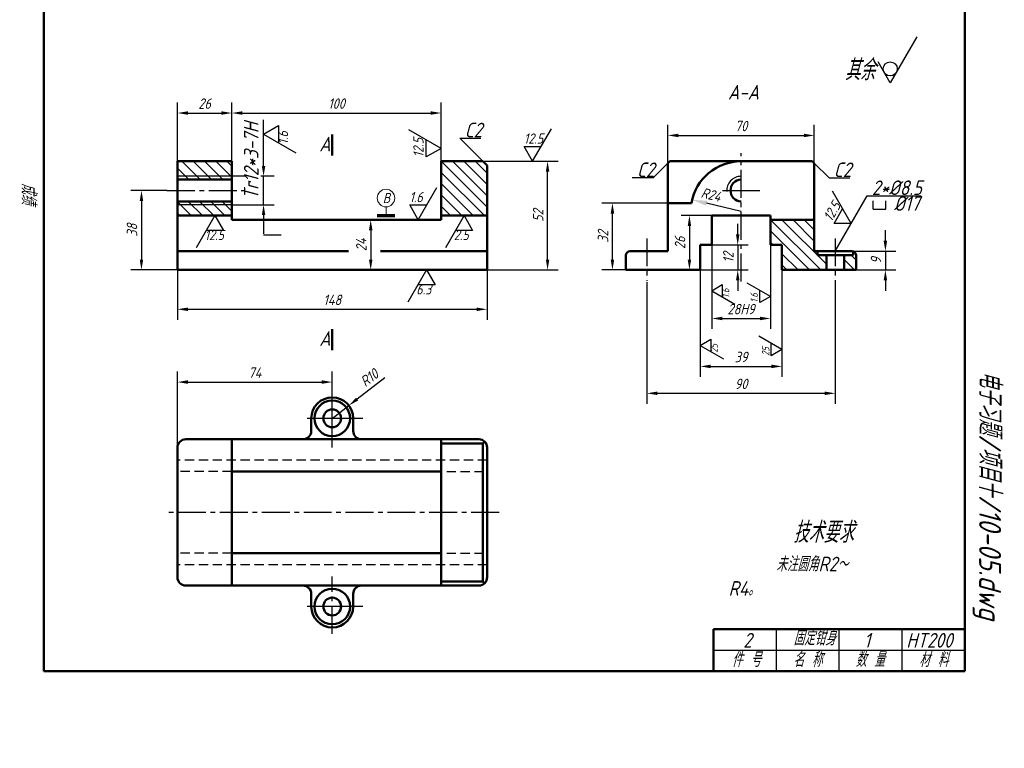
# Model space of a CAD drawing. Header units: millimetres. Extents: x 403 to 639, y 54 to 402.
# Tile 1 of 2: x 403 to 638, y 54 to 228. Entities that reach past the tile are written whole.
import ezdxf

# ---------------------------------------------------------------- set-up
doc = ezdxf.new("R2010")
doc.units = ezdxf.units.MM
doc.header["$LTSCALE"] = 0.7
doc.linetypes.add('CENTER2', pattern=[28.575, 19.05, -3.175, 3.175, -3.175])
doc.linetypes.add('DASHED2', pattern=[9.525, 6.35, -3.175])
for name, color, linetype in [('剖面线层', 7, 'Continuous'), ('尺寸层', 221, 'Continuous'), ('符号层', 7, 'Continuous'), ('细实线层', 7, 'Continuous')]:
    doc.layers.add(name, color=color, linetype=linetype)
for name, color, linetype, lineweight in [('文字层', 227, 'Continuous', 20), ('点画线层', 3, 'CENTER2', 25), ('粗实线层', 7, 'Continuous', 50), ('虚线层', 2, 'DASHED2', 25)]:
    doc.layers.add(name, color=color, linetype=linetype, lineweight=lineweight)
doc.styles.add('工程字体（斜）', font='gbeitc.shx', dxfattribs={"bigfont": 'gbcbig.shx'})
doc.styles.add('工程斜体', font='gbeitc.shx', dxfattribs={"bigfont": 'gbcbig.shx'})
doc.dimstyles.new('gb35', dxfattribs={"dimtxt": 2.5, "dimasz": 2.5, "dimexe": 2, "dimexo": 0, "dimgap": 1, "dimtad": 1, "dimdsep": 46, "dimtxsty": '工程字体（斜）', "dimcen": 0, "dimadec": 0, "dimazin": 0, "dimtfac": 1, "dimtmove": 0, "dimatfit": 3, "dimfxl": 0, "dimarcsym": 0})
doc.dimstyles.new('gb35-2', dxfattribs={"dimtxt": 2.5, "dimasz": 2.5, "dimexe": 2.5, "dimexo": 0, "dimgap": 1, "dimtad": 1, "dimlfac": 2, "dimdsep": 46, "dimtxsty": '工程字体（斜）', "dimcen": 0, "dimadec": 0, "dimazin": 0, "dimtfac": 1, "dimtmove": 0, "dimatfit": 3, "dimfxl": 0, "dimarcsym": 0})

# ---------------------------------------------------------------- blocks, each defined once
blk = doc.blocks.new('粗糙度符号1')
at = {"layer": '细实线层', "ltscale": 0.5}
for p, q in [((0, 0), (6.38, 11.05)), ((0, 0), (-2.92, 5.05)), ((-2.92, 5.05), (2.92, 5.05))]:
    blk.add_line(p, q, dxfattribs=at)
at = {"layer": '细实线层', "ltscale": 0.5, "style": '工程字体（斜）'}
blk.add_attdef('CCD', (-3, 6), '', height=3.5, dxfattribs=at)
blk = doc.blocks.new('*D91')
at = {"layer": 'Defpoints', "color": 0, "ltscale": 0.5}
for p in [(453.8, 205.47), (440.8, 193.94), (453.8, 193.94)]:
    blk.add_point(p, dxfattribs=at)
at = {"layer": '尺寸层', "color": 0, "lineweight": -2, "ltscale": 0.5}
for p, q in [((440.8, 193.94), (440.8, 207.97)), ((453.8, 193.94), (453.8, 207.97)), ((443.3, 205.47), (451.3, 205.47))]:
    blk.add_line(p, q, dxfattribs=at)
at = {"layer": '尺寸层', "color": 0, "ltscale": 0.5}
for points in [[(443.3, 205.88), (443.3, 205.05), (440.8, 205.47)], [(451.3, 205.88), (451.3, 205.05), (453.8, 205.47)]]:
    blk.add_solid(points, dxfattribs=at)
at = {"layer": '尺寸层', "color": 0, "ltscale": 0.5, "insert": (447.3, 207.72), "char_height": 2.5, "attachment_point": 5, "style": '工程字体（斜）'}
blk.add_mtext('26', dxfattribs=at)
blk = doc.blocks.new('*D92')
at = {"layer": 'Defpoints', "color": 0, "ltscale": 0.5}
for p in [(503.8, 205.47), (453.8, 193.94), (503.8, 193.94)]:
    blk.add_point(p, dxfattribs=at)
at = {"layer": '尺寸层', "color": 0, "lineweight": -2, "ltscale": 0.5}
for p, q in [((453.8, 193.94), (453.8, 207.97)), ((503.8, 193.94), (503.8, 207.97)), ((456.3, 205.47), (501.3, 205.47))]:
    blk.add_line(p, q, dxfattribs=at)
at = {"layer": '尺寸层', "color": 0, "ltscale": 0.5}
for points in [[(456.3, 205.88), (456.3, 205.05), (453.8, 205.47)], [(501.3, 205.88), (501.3, 205.05), (503.8, 205.47)]]:
    blk.add_solid(points, dxfattribs=at)
at = {"layer": '尺寸层', "color": 0, "ltscale": 0.5, "insert": (478.8, 207.72), "char_height": 2.5, "attachment_point": 5, "style": '工程字体（斜）'}
blk.add_mtext('100', dxfattribs=at)
blk = doc.blocks.new('*D93')
at = {"layer": 'Defpoints', "color": 0, "ltscale": 0.5}
for p in [(478.8, 179.94), (486.98, 167.94), (486.98, 167.94)]:
    blk.add_point(p, dxfattribs=at)
at = {"layer": '尺寸层', "color": 0, "lineweight": -2, "ltscale": 0.5}
for p, q in [((478.8, 179.94), (489.48, 179.94)), ((486.98, 177.44), (486.98, 170.44)), ((486.98, 167.94), (484.48, 167.94))]:
    blk.add_line(p, q, dxfattribs=at)
at = {"layer": '尺寸层', "color": 0, "ltscale": 0.5}
for points in [[(486.57, 177.44), (487.4, 177.44), (486.98, 179.94)], [(486.57, 170.44), (487.4, 170.44), (486.98, 167.94)]]:
    blk.add_solid(points, dxfattribs=at)
at = {"layer": '尺寸层', "color": 0, "ltscale": 0.5, "insert": (484.73, 173.94), "char_height": 2.5, "attachment_point": 5, "rotation": 90, "style": '工程字体（斜）'}
blk.add_mtext('24', dxfattribs=at)
blk = doc.blocks.new('*D94')
at = {"layer": 'Defpoints', "color": 0, "ltscale": 0.5}
for p in [(440.8, 167.94), (514.8, 167.94), (514.8, 158.54)]:
    blk.add_point(p, dxfattribs=at)
at = {"layer": '尺寸层', "color": 0, "lineweight": -2, "ltscale": 0.5}
for p, q in [((440.8, 167.94), (440.8, 156.04)), ((514.8, 167.94), (514.8, 156.04)), ((443.3, 158.54), (512.3, 158.54))]:
    blk.add_line(p, q, dxfattribs=at)
at = {"layer": '尺寸层', "color": 0, "ltscale": 0.5}
for points in [[(443.3, 158.95), (443.3, 158.12), (440.8, 158.54)], [(512.3, 158.95), (512.3, 158.12), (514.8, 158.54)]]:
    blk.add_solid(points, dxfattribs=at)
at = {"layer": '尺寸层', "color": 0, "ltscale": 0.5, "insert": (477.8, 160.79), "char_height": 2.5, "attachment_point": 5, "style": '工程字体（斜）'}
blk.add_mtext('148', dxfattribs=at)
blk = doc.blocks.new('粗糙度符号2')
at = {"layer": '细实线层', "ltscale": 0.5}
for p, q in [((0, 0), (-6.38, -11.05)), ((0, 0), (2.92, -5.05)), ((2.92, -5.05), (-2.92, -5.05))]:
    blk.add_line(p, q, dxfattribs=at)
at = {"layer": '细实线层', "ltscale": 0.5, "style": '工程字体（斜）'}
blk.add_attdef('CCD', (-3.52, -8.38), '', height=3.5, dxfattribs=at)
blk = doc.blocks.new('*D95')
at = {"layer": 'Defpoints', "color": 0, "ltscale": 0.5}
for p in [(438.29, 186.94), (432.21, 167.94), (440.8, 167.94)]:
    blk.add_point(p, dxfattribs=at)
at = {"layer": '尺寸层', "color": 0, "lineweight": -2, "ltscale": 0.5}
for p, q in [((438.29, 186.94), (429.71, 186.94)), ((432.21, 184.44), (432.21, 170.44)), ((440.8, 167.94), (429.71, 167.94))]:
    blk.add_line(p, q, dxfattribs=at)
at = {"layer": '尺寸层', "color": 0, "ltscale": 0.5}
for points in [[(431.8, 184.44), (432.63, 184.44), (432.21, 186.94)], [(431.8, 170.44), (432.63, 170.44), (432.21, 167.94)]]:
    blk.add_solid(points, dxfattribs=at)
at = {"layer": '尺寸层', "color": 0, "ltscale": 0.5, "insert": (429.96, 177.44), "char_height": 2.5, "attachment_point": 5, "rotation": 90, "style": '工程字体（斜）'}
blk.add_mtext('38', dxfattribs=at)
blk = doc.blocks.new('*D96')
at = {"layer": 'Defpoints', "color": 0, "ltscale": 0.5}
for p in [(513.8, 193.94), (529.24, 193.94), (514.8, 167.94)]:
    blk.add_point(p, dxfattribs=at)
at = {"layer": '尺寸层', "color": 0, "lineweight": -2, "ltscale": 0.5}
for p, q in [((513.8, 193.94), (531.74, 193.94)), ((529.24, 170.44), (529.24, 191.44)), ((514.8, 167.94), (531.74, 167.94))]:
    blk.add_line(p, q, dxfattribs=at)
at = {"layer": '尺寸层', "color": 0, "ltscale": 0.5}
for points in [[(528.82, 191.44), (529.65, 191.44), (529.24, 193.94)], [(528.82, 170.44), (529.65, 170.44), (529.24, 167.94)]]:
    blk.add_solid(points, dxfattribs=at)
at = {"layer": '尺寸层', "color": 0, "ltscale": 0.5, "insert": (526.99, 180.94), "char_height": 2.5, "attachment_point": 5, "rotation": 90, "style": '工程字体（斜）'}
blk.add_mtext('52', dxfattribs=at)
blk = doc.blocks.new('*D97')
at = {"layer": 'Defpoints', "color": 0, "ltscale": 0.5}
for p in [(544.73, 183.94), (557.96, 183.94), (547.96, 167.94)]:
    blk.add_point(p, dxfattribs=at)
at = {"layer": '尺寸层', "color": 0, "lineweight": -2, "ltscale": 0.5}
for p, q in [((557.96, 183.94), (542.23, 183.94)), ((544.73, 170.44), (544.73, 181.44)), ((547.96, 167.94), (542.23, 167.94))]:
    blk.add_line(p, q, dxfattribs=at)
at = {"layer": '尺寸层', "color": 0, "ltscale": 0.5}
for points in [[(544.31, 181.44), (545.15, 181.44), (544.73, 183.94)], [(544.31, 170.44), (545.15, 170.44), (544.73, 167.94)]]:
    blk.add_solid(points, dxfattribs=at)
at = {"layer": '尺寸层', "color": 0, "ltscale": 0.5, "insert": (542.48, 175.94), "char_height": 2.5, "attachment_point": 5, "rotation": 90, "style": '工程字体（斜）'}
blk.add_mtext('32', dxfattribs=at)
blk = doc.blocks.new('*D98')
at = {"layer": 'Defpoints', "color": 0, "ltscale": 0.5}
for p in [(601.96, 172.44), (601.96, 167.94), (609.94, 167.94)]:
    blk.add_point(p, dxfattribs=at)
at = {"layer": '尺寸层', "color": 0, "lineweight": -2, "ltscale": 0.5}
for p, q in [((609.94, 174.94), (609.94, 177.44)), ((601.96, 172.44), (612.44, 172.44)), ((609.94, 172.44), (609.94, 167.94)), ((601.96, 167.94), (612.44, 167.94)), ((609.94, 165.44), (609.94, 162.94))]:
    blk.add_line(p, q, dxfattribs=at)
at = {"layer": '尺寸层', "color": 0, "ltscale": 0.5}
for points in [[(609.52, 174.94), (610.36, 174.94), (609.94, 172.44)], [(609.52, 165.44), (610.36, 165.44), (609.94, 167.94)]]:
    blk.add_solid(points, dxfattribs=at)
at = {"layer": '尺寸层', "color": 0, "ltscale": 0.5, "insert": (607.69, 170.19), "char_height": 2.5, "attachment_point": 5, "rotation": 90, "style": '工程字体（斜）'}
blk.add_mtext('9', dxfattribs=at)
blk = doc.blocks.new('*D99')
at = {"layer": 'Defpoints', "color": 0, "ltscale": 0.5}
for p in [(592.96, 200.11), (557.96, 193.44), (592.96, 193.44)]:
    blk.add_point(p, dxfattribs=at)
at = {"layer": '尺寸层', "color": 0, "lineweight": -2, "ltscale": 0.5}
for p, q in [((557.96, 193.44), (557.96, 202.61)), ((592.96, 193.44), (592.96, 202.61)), ((560.46, 200.11), (590.46, 200.11))]:
    blk.add_line(p, q, dxfattribs=at)
at = {"layer": '尺寸层', "color": 0, "ltscale": 0.5}
for points in [[(560.46, 200.52), (560.46, 199.69), (557.96, 200.11)], [(590.46, 200.52), (590.46, 199.69), (592.96, 200.11)]]:
    blk.add_solid(points, dxfattribs=at)
at = {"layer": '尺寸层', "color": 0, "ltscale": 0.5, "insert": (575.46, 202.36), "char_height": 2.5, "attachment_point": 5, "style": '工程字体（斜）'}
blk.add_mtext('70', dxfattribs=at)
blk = doc.blocks.new('*D100')
at = {"layer": 'Defpoints', "color": 0, "ltscale": 0.5}
for p in [(568.46, 173.94), (565.71, 167.94), (574.66, 167.94)]:
    blk.add_point(p, dxfattribs=at)
at = {"layer": '尺寸层', "color": 0, "lineweight": -2, "ltscale": 0.5}
for p, q in [((574.66, 176.44), (574.66, 178.94)), ((568.46, 173.94), (577.16, 173.94)), ((574.66, 173.94), (574.66, 167.94)), ((565.71, 167.94), (577.16, 167.94)), ((574.66, 165.44), (574.66, 162.94))]:
    blk.add_line(p, q, dxfattribs=at)
at = {"layer": '尺寸层', "color": 0, "ltscale": 0.5}
for points in [[(574.24, 176.44), (575.08, 176.44), (574.66, 173.94)], [(574.24, 165.44), (575.08, 165.44), (574.66, 167.94)]]:
    blk.add_solid(points, dxfattribs=at)
at = {"layer": '尺寸层', "color": 0, "ltscale": 0.5, "insert": (572.41, 170.94), "char_height": 2.5, "attachment_point": 5, "rotation": 90, "style": '工程字体（斜）'}
blk.add_mtext('12', dxfattribs=at)
blk = doc.blocks.new('*D101')
at = {"layer": 'Defpoints', "color": 0, "ltscale": 0.5}
for p in [(568.46, 173.94), (582.46, 173.94), (582.46, 156.34)]:
    blk.add_point(p, dxfattribs=at)
at = {"layer": '尺寸层', "color": 0, "lineweight": -2, "ltscale": 0.5}
for p, q in [((568.46, 173.94), (568.46, 153.84)), ((582.46, 173.94), (582.46, 153.84)), ((570.96, 156.34), (579.96, 156.34))]:
    blk.add_line(p, q, dxfattribs=at)
at = {"layer": '尺寸层', "color": 0, "ltscale": 0.5}
for points in [[(570.96, 156.76), (570.96, 155.92), (568.46, 156.34)], [(579.96, 156.76), (579.96, 155.92), (582.46, 156.34)]]:
    blk.add_solid(points, dxfattribs=at)
at = {"layer": '尺寸层', "color": 0, "ltscale": 0.5, "insert": (575.46, 158.59), "char_height": 2.5, "attachment_point": 5, "style": '工程字体（斜）'}
blk.add_mtext('28H9', dxfattribs=at)
blk = doc.blocks.new('*D102')
at = {"layer": 'Defpoints', "color": 0, "ltscale": 0.5}
for p in [(565.71, 167.94), (585.21, 167.94), (585.21, 144.88)]:
    blk.add_point(p, dxfattribs=at)
at = {"layer": '尺寸层', "color": 0, "lineweight": -2, "ltscale": 0.5}
for p, q in [((565.71, 167.94), (565.71, 142.38)), ((585.21, 167.94), (585.21, 142.38)), ((568.21, 144.88), (582.71, 144.88))]:
    blk.add_line(p, q, dxfattribs=at)
at = {"layer": '尺寸层', "color": 0, "ltscale": 0.5}
for points in [[(568.21, 145.3), (568.21, 144.46), (565.71, 144.88)], [(582.71, 145.3), (582.71, 144.46), (585.21, 144.88)]]:
    blk.add_solid(points, dxfattribs=at)
at = {"layer": '尺寸层', "color": 0, "ltscale": 0.5, "insert": (575.46, 147.13), "char_height": 2.5, "attachment_point": 5, "style": '工程字体（斜）'}
blk.add_mtext('39', dxfattribs=at)
blk = doc.blocks.new('*D74')
at = {"layer": 'Defpoints', "color": 0, "ltscale": 0.5}
for p in [(477.8, 141.13), (440.8, 125.46), (477.8, 125.46)]:
    blk.add_point(p, dxfattribs=at)
at = {"layer": '尺寸层', "color": 0, "lineweight": -2, "ltscale": 0.5}
for p, q in [((440.8, 125.46), (440.8, 143.63)), ((477.8, 125.46), (477.8, 143.63)), ((443.3, 141.13), (475.3, 141.13))]:
    blk.add_line(p, q, dxfattribs=at)
at = {"layer": '尺寸层', "color": 0, "ltscale": 0.5}
for points in [[(443.3, 141.55), (443.3, 140.72), (440.8, 141.13)], [(475.3, 141.55), (475.3, 140.72), (477.8, 141.13)]]:
    blk.add_solid(points, dxfattribs=at)
at = {"layer": '尺寸层', "color": 0, "ltscale": 0.5, "insert": (459.3, 143.38), "char_height": 2.5, "attachment_point": 5, "style": '工程字体（斜）'}
blk.add_mtext('74', dxfattribs=at)
blk = doc.blocks.new('*D75')
at = {"layer": 'Defpoints', "color": 0, "ltscale": 0.5}
for p in [(481.75, 135.52), (477.8, 132.46)]:
    blk.add_point(p, dxfattribs=at)
at = {"layer": '尺寸层', "color": 0, "lineweight": -2, "ltscale": 0.5}
for p, q in [((490.33, 142.16), (483.73, 137.05)), ((477.8, 132.46), (481.75, 135.52))]:
    blk.add_line(p, q, dxfattribs=at)
at = {"layer": '尺寸层', "color": 0, "ltscale": 0.5}
blk.add_solid([(483.47, 137.38), (483.98, 136.72), (481.75, 135.52)], dxfattribs=at)
at = {"layer": '尺寸层', "color": 0, "ltscale": 0.5, "insert": (486.64, 142.15), "char_height": 2.5, "attachment_point": 5, "rotation": 37.7387, "style": '工程字体（斜）'}
blk.add_mtext('R10', dxfattribs=at)
blk = doc.blocks.new('*D73')
at = {"layer": 'Defpoints', "color": 0, "ltscale": 0.5}
for p in [(552.96, 165.06), (597.96, 165.32), (597.96, 138.44)]:
    blk.add_point(p, dxfattribs=at)
at = {"layer": '尺寸层', "color": 0, "lineweight": -2, "ltscale": 0.5}
for p, q in [((552.96, 165.06), (552.96, 135.94)), ((597.96, 165.32), (597.96, 135.94)), ((555.46, 138.44), (595.46, 138.44))]:
    blk.add_line(p, q, dxfattribs=at)
at = {"layer": '尺寸层', "color": 0, "ltscale": 0.5}
for points in [[(555.46, 138.86), (555.46, 138.03), (552.96, 138.44)], [(595.46, 138.86), (595.46, 138.03), (597.96, 138.44)]]:
    blk.add_solid(points, dxfattribs=at)
at = {"layer": '尺寸层', "color": 0, "ltscale": 0.5, "insert": (575.46, 140.69), "char_height": 2.5, "attachment_point": 5, "style": '工程字体（斜）'}
blk.add_mtext('90', dxfattribs=at)
blk = doc.blocks.new('*D76')
at = {"layer": 'Defpoints', "color": 0}
for p in [(568.46, 180.94), (563.12, 167.94), (565.71, 167.94)]:
    blk.add_point(p, dxfattribs=at)
at = {"layer": '尺寸层', "color": 0, "lineweight": -2}
for p, q in [((568.46, 180.94), (561.12, 180.94)), ((563.12, 178.44), (563.12, 170.44)), ((565.71, 167.94), (561.12, 167.94))]:
    blk.add_line(p, q, dxfattribs=at)
at = {"layer": '尺寸层', "color": 0}
for points in [[(562.71, 178.44), (563.54, 178.44), (563.12, 180.94)], [(562.71, 170.44), (563.54, 170.44), (563.12, 167.94)]]:
    blk.add_solid(points, dxfattribs=at)
at = {"layer": '尺寸层', "color": 0, "insert": (560.87, 174.44), "char_height": 2.5, "attachment_point": 5, "rotation": 90, "style": '工程字体（斜）'}
blk.add_mtext('26', dxfattribs=at)

msp = doc.modelspace()

# ---------------------------------------------------------------- hatches: boundary and pattern name
at = {"layer": '剖面线层', "ltscale": 0.5}
h = msp.add_hatch(dxfattribs=at)
h.set_pattern_fill('ANSI31', scale=0.6, angle=90, style=0)
h.paths.add_polyline_path([(514.7951, 192.942), (513.7951, 193.942), (503.7951, 193.942), (503.7951, 180.942), (514.7951, 180.942)])
h.paths.add_polyline_path([(453.7951, 193.942), (440.7951, 193.942), (440.7951, 189.942), (453.7951, 189.942)])
h.paths.add_polyline_path([(453.7951, 189.942), (440.7951, 189.942), (440.7951, 189.542), (453.7951, 189.542)])
h.paths.add_polyline_path([(453.7951, 184.342), (440.7951, 184.342), (440.7951, 183.942), (453.7951, 183.942)])
h.paths.add_polyline_path([(453.7951, 183.942), (440.7951, 183.942), (440.7951, 180.942), (453.7951, 180.942)])
h = msp.add_hatch(dxfattribs=at)
h.set_pattern_fill('ANSI31', scale=0.6, angle=90, style=0)
h.paths.add_polyline_path([(595.8335, 167.942), (595.8335, 171.442), (593.7085, 171.442), (593.7085, 172.442), (592.9585, 172.442), (592.9585, 179.942), (582.4585, 179.942), (582.4585, 173.942), (585.2085, 173.942), (585.2085, 167.942)])
h.paths.add_polyline_path([(600.0835, 171.442), (600.0835, 167.942), (602.9585, 167.942), (602.9585, 171.442, 0.34199871), (602.2085, 172.4103), (602.2085, 171.442)])

# ---------------------------------------------------------------- linework, layer by layer
at = {"layer": '尺寸层', "color": 7, "ltscale": 0.5}
for p, q in [((461.3857, 196.942), (461.3857, 203.8663)), ((513.7951, 193.942), (508.2927, 199.4444)), ((508.2927, 199.4444), (513.2927, 199.4444)), ((461.3857, 192.792), (461.3857, 197.342)), ((557.9585, 193.442), (554.4483, 189.9318)), ((592.9585, 193.442), (596.4687, 189.9318)), ((456.9151, 190.342), (453.7951, 190.342)), ((463.8857, 190.342), (460.6975, 190.342)), ((461.3857, 183.542), (461.3857, 190.342)), ((554.4483, 189.9318), (549.4483, 189.9318)), ((596.4687, 189.9318), (601.4687, 189.9318)), ((453.7951, 183.542), (463.8857, 183.542)), ((575.4585, 181.942), (567.1885, 183.9059)), ((597.9585, 172.442), (605.577, 185.6377)), ((605.577, 185.6377), (618.4676, 185.6377)), ((607.027, 182.4776), (607.027, 184.4776)), ((610.027, 182.4776), (610.027, 184.4776)), ((607.027, 182.4776), (610.027, 182.4776)), ((461.3857, 181.092), (461.3857, 176.542)), ((461.3857, 176.3582), (465.5825, 176.3582))]:
    msp.add_line(p, q, dxfattribs=at)
for points in [[(460.9773, 192.792), (461.794, 192.792), (461.3857, 190.342)], [(460.9773, 181.092), (461.794, 181.092), (461.3857, 183.542)], [(567.3233, 184.4735), (567.0537, 183.3384), (563.7832, 184.7146)]]:
    msp.add_solid(points, dxfattribs=at)
at = {"layer": '点画线层', "color": 7, "ltscale": 0.5}
for p, q in [((575.4585, 165.1783), (575.4585, 195.8635)), ((438.2924, 186.942), (456.7709, 186.942)), ((552.9585, 175.4982), (552.9585, 165.3236)), ((597.9585, 175.4982), (597.9585, 165.3236)), ((477.7951, 126.3335), (477.7951, 137.975)), ((517.6403, 109.9598), (438.4923, 109.9598)), ((477.7951, 80.9374), (477.7951, 94.6473))]:
    msp.add_line(p, q, dxfattribs=at)
at = {"layer": '符号层', "lineweight": 20}
msp.add_line((490.6449, 180.8615), (490.6449, 183.0267), dxfattribs=at)
at = {"layer": '符号层', "lineweight": 70}
msp.add_line((492.7449, 180.8615), (488.5449, 180.8615), dxfattribs=at)
at = {"layer": '符号层', "lineweight": 25}
msp.add_line((492.7449, 180.8615), (490.6449, 180.8615), dxfattribs=at)
at = {"layer": '符号层', "lineweight": 20}
msp.add_circle((490.6449, 185.1267), 2.1, dxfattribs=at)
at = {"layer": '粗实线层', "color": 7, "ltscale": 0.5}
for p, q in [((408.9094, 402.0297), (408.9094, 72.0297)), ((628.9094, 72.0297), (628.9094, 402.0297)), ((477.7951, 195.3088), (477.7951, 200.3088)), ((440.7951, 167.942), (440.7951, 193.942)), ((440.7951, 193.942), (453.7951, 193.942)), ((453.7951, 193.942), (453.7951, 179.942)), ((503.7951, 193.942), (503.7951, 179.942)), ((503.7951, 193.942), (513.7951, 193.942)), ((513.7951, 193.942), (514.7951, 192.942)), ((514.7951, 167.942), (514.7951, 192.942)), ((557.9585, 193.442), (558.4585, 193.942)), ((557.9585, 193.442), (557.9585, 172.442)), ((575.4585, 193.942), (558.4585, 193.942)), ((575.4585, 193.942), (592.4585, 193.942)), ((592.9585, 193.442), (592.4585, 193.942)), ((592.9585, 193.442), (592.9585, 172.442)), ((453.7951, 189.542), (440.7951, 189.542)), ((453.7951, 184.342), (440.7951, 184.342)), ((557.9585, 183.942), (563.6263, 183.942)), ((453.7951, 180.942), (440.7951, 180.942)), ((453.7951, 179.942), (503.7951, 179.942)), ((503.7951, 180.942), (514.7951, 180.942)), ((568.4585, 173.942), (568.4585, 180.942)), ((568.4585, 180.942), (575.4585, 180.942)), ((582.4585, 180.942), (575.4585, 180.942)), ((582.4585, 173.942), (582.4585, 180.942)), ((582.4585, 179.942), (592.9585, 179.942)), ((440.7951, 172.442), (481.6618, 172.442)), ((489.3462, 172.442), (514.7951, 172.442)), ((557.9585, 172.442), (548.9585, 172.442)), ((565.7085, 167.942), (565.7085, 173.942)), ((565.7085, 173.942), (568.4585, 173.942)), ((585.2085, 173.942), (582.4585, 173.942)), ((585.2085, 167.942), (585.2085, 173.942)), ((592.9585, 172.442), (601.9585, 172.442)), ((593.7085, 172.442), (593.7085, 171.442)), ((602.2085, 172.4103), (602.2085, 171.442)), ((547.9585, 167.942), (547.9585, 171.442)), ((593.7085, 171.442), (597.9585, 171.442)), ((595.8335, 171.442), (595.8335, 167.942)), ((602.2085, 171.442), (597.9585, 171.442)), ((600.0835, 171.442), (600.0835, 167.942)), ((602.9585, 167.942), (602.9585, 171.442)), ((440.7951, 167.942), (514.7951, 167.942)), ((547.9585, 167.942), (565.7085, 167.942)), ((602.9585, 167.942), (585.2085, 167.942)), ((477.7951, 148.7909), (477.7951, 153.7909)), ((472.7951, 132.4598), (472.7951, 129.4598)), ((482.7951, 132.4598), (482.7951, 129.4598)), ((512.7951, 127.4598), (442.7951, 127.4598)), ((453.7951, 127.4598), (453.7951, 92.4598)), ((503.7951, 127.4598), (503.7951, 92.4598)), ((440.7951, 125.4598), (440.7951, 94.4598)), ((513.7951, 126.4598), (503.7951, 126.4598)), ((513.7951, 126.4598), (514.2093, 126.874)), ((513.7951, 126.4598), (513.7951, 109.9598)), ((514.7951, 94.4598), (514.7951, 125.4598)), ((503.7951, 119.7098), (453.7951, 119.7098)), ((513.7951, 93.4598), (513.7951, 109.9598)), ((453.7951, 100.2098), (503.7951, 100.2098)), ((442.7951, 92.4598), (512.7951, 92.4598)), ((513.7951, 93.4598), (503.7951, 93.4598)), ((513.7951, 93.4598), (514.2093, 93.0456)), ((472.7951, 87.4598), (472.7951, 90.4598)), ((482.7951, 87.4598), (482.7951, 90.4598)), ((568.9094, 82.0297), (628.9094, 82.0297)), ((568.9094, 72.0297), (568.9094, 82.0297)), ((568.9094, 72.0297), (568.9094, 82.0297)), ((408.9094, 72.0297), (628.9094, 72.0297))]:
    msp.add_line(p, q, dxfattribs=at)
for centre, radius in [((477.7951, 132.4598), 4.25), ((477.7951, 132.4598), 2.125), ((477.7951, 87.4598), 4.25), ((477.7951, 87.4598), 2.125)]:
    msp.add_circle(centre, radius, dxfattribs=at)
for centre, radius, start, end in [((575.4585, 181.942), 12, 90, 170.405932), ((548.9585, 171.442), 1, 90, 180), ((601.9585, 171.442), 1, 0, 90), ((477.7951, 132.4598), 5, 0, 180), ((470.7951, 129.4598), 2, 270, 0), ((484.7951, 129.4598), 2, 180, 270), ((442.7951, 125.4598), 2, 90, 180), ((512.7951, 125.4598), 2, 0, 90), ((442.7951, 94.4598), 2, 180, 270), ((512.7951, 94.4598), 2, 270, 0), ((470.7951, 90.4598), 2, 0, 90), ((484.7951, 90.4598), 2, 90, 180), ((477.7951, 87.4598), 5, 180, 0)]:
    msp.add_arc(centre, radius, start, end, dxfattribs=at)
at = {"layer": '粗实线层'}
msp.add_arc((575.5277, 186.942), 2.6, 91.524057, 268.475943, dxfattribs=at)
at = {"layer": '细实线层', "lineweight": 25, "ltscale": 0.5}
for p, q in [((617.4743, 223.7044), (611.0952, 212.6553)), ((611.0952, 212.6553), (608.1801, 217.7044))]:
    msp.add_line(p, q, dxfattribs=at)
at = {"layer": '细实线层', "color": 7, "ltscale": 0.5}
for p, q in [((453.7951, 190.342), (440.7951, 190.342)), ((453.7951, 183.542), (440.7951, 183.542)), ((485.0938, 132.4598), (471.7698, 132.4598)), ((485.0938, 87.4598), (471.7698, 87.4598)), ((583.9094, 72.0297), (583.9094, 82.0297)), ((598.9094, 72.0297), (598.9094, 82.0297)), ((613.9094, 72.0297), (613.9094, 82.0297)), ((568.9094, 77.0297), (628.9094, 77.0297))]:
    msp.add_line(p, q, dxfattribs=at)
at = {"layer": '细实线层'}
msp.add_line((571.0096, 186.942), (579.9131, 186.942), dxfattribs=at)
at = {"layer": '细实线层', "lineweight": 25, "ltscale": 0.5}
msp.add_circle((611.0952, 216.0214), 1.683, dxfattribs=at)
at = {"layer": '细实线层'}
msp.add_arc((575.4585, 186.942), 3.4, 90, 184.153049, dxfattribs=at)
at = {"layer": '虚线层', "color": 7, "ltscale": 0.5}
for p, q in [((514.7951, 122.4598), (440.7951, 122.4598)), ((453.7951, 119.7098), (440.7951, 119.7098)), ((501.7951, 119.7098), (514.7951, 119.7098)), ((453.7951, 100.2098), (440.7951, 100.2098)), ((501.7951, 100.2098), (514.7951, 100.2098)), ((514.7951, 97.4598), (440.7951, 97.4598))]:
    msp.add_line(p, q, dxfattribs=at)

# ---------------------------------------------------------------- block references
at = {"layer": '尺寸层', "color": 7, "ltscale": 0.5}
for name, p, xscale, yscale, zscale, rotation, values in [('粗糙度符号2', (461.3857, 200.4042), 0.6999999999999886, 0.6999999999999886, 0.7, 90, {'CCD': '1.6'}), ('粗糙度符号1', (503.7951, 196.9972), 0.6999999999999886, 0.6999999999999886, 0.7, 90, {'CCD': '12.5'}), ('粗糙度符号1', (601.7678, 179.0399), 0.6999999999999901, 0.6999999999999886, 0.7, 59.99999999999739, {'CCD': '12.5'}), ('粗糙度符号1', (582.4585, 161.627), 0.5, 0.5, 0.5, 90, {'CCD': '1.6'}), ('粗糙度符号2', (568.4585, 162.978), 0.5, 0.5, 0.5, 90, {'CCD': '1.6'}), ('粗糙度符号2', (565.7085, 149.9015), 0.5, 0.5, 0.5, 90, {'CCD': '25'}), ('粗糙度符号1', (585.2085, 148.8965), 0.5, 0.5, 0.5, 90, {'CCD': '25'})]:
    msp.add_blockref(name, p, dxfattribs=dict(at, xscale=xscale, yscale=yscale, zscale=zscale, rotation=rotation)).add_auto_attribs(values)
at = {"layer": '尺寸层', "color": 7, "ltscale": 0.5, "xscale": 0.7000000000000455, "yscale": 0.6999999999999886, "zscale": 0.7}
for name, p, values in [('粗糙度符号1', (525.667, 193.942), {'CCD': '12.5'}), ('粗糙度符号1', (498.3395, 179.942), {'CCD': '1.6'}), ('粗糙度符号2', (449.7703, 180.942), {'CCD': '12.5'}), ('粗糙度符号2', (509.2951, 180.942), {'CCD': '2.5'}), ('粗糙度符号2', (500.3171, 167.942), {'CCD': '6.3'})]:
    msp.add_blockref(name, p, dxfattribs=at).add_auto_attribs(values)

# ---------------------------------------------------------------- texts
at = {"layer": '尺寸层', "color": 7, "style": '工程斜体'}
msp.add_text('其余', height=5, dxfattribs=at).set_placement((600.2396, 213.2958))
at = {"layer": '尺寸层', "color": 7, "ltscale": 0.5, "attachment_point": 1, "style": '工程斜体'}
for s, insert, char_height, width in [('A-A', (572.3304, 212.1881), 3.5, 12.711241), ('C2', (509.4376, 203.1582), 3.5, 3.720468), ('A', (474.7015, 199.7979), 3.5, 2.791512), ('C2', (550.5932, 193.6457), 3.5, 3.720468), ('C2', (597.6136, 193.6457), 3.5, 3.720468), ('2*%%C8.5', (606.7219, 189.3516), 3.5, 12.711241), ('B', (489.8531, 186.3705), 2.45, 1.954058), ('%%C17', (611.9804, 185.5886), 3.5, 6.315874), ('A', (474.7015, 153.2799), 3.5, 2.791512), (' {\\H1.429x;     技术要求\\P}      未注圆角R2～R4。', (572.47, 107.7123), 3.5, 30.323627)]:
    msp.add_mtext(s, dxfattribs=dict(at, insert=insert, char_height=char_height, width=width))
at = {"layer": '尺寸层', "color": 7, "insert": (456.6841, 184.7566), "char_height": 3.5, "width": 19.676562, "attachment_point": 1, "rotation": 90, "style": '工程斜体'}
msp.add_mtext('Tr12*3-7H', dxfattribs=at)
at = {"layer": '尺寸层', "color": 7, "ltscale": 0.5, "insert": (568.2862, 185.9444), "char_height": 2.45, "attachment_point": 5, "rotation": 346.641216, "style": '工程字体（斜）'}
msp.add_mtext('R24', dxfattribs=at)
at = {"layer": '文字层', "color": 7, "style": '工程字体（斜）'}
msp.add_text('成绩', height=3.5, rotation=270, dxfattribs=at).set_placement((403.5382, 188.713))
at = {"layer": '文字层', "color": 7, "ltscale": 0.5, "style": '工程斜体'}
for s, p in [('2', (575.9693, 77.6406)), ('固定钳身', (587.9726, 78.17)), ('1', (604.8384, 77.6406)), ('HT200', (614.9356, 77.6222)), ('件 号', (573.2617, 73.0201)), ('名 称', (587.9209, 73.0201)), ('数 量', (602.8051, 73.0201)), ('材 料', (617.9971, 73.0201))]:
    msp.add_text(s, height=3.5, dxfattribs=at).set_placement(p)
at = {"layer": '细实线层', "color": 7, "ltscale": 0.5, "style": '工程字体（斜）'}
msp.add_text('电子习题/项目十/10-05.dwg', height=5.25, rotation=270, dxfattribs=at).set_placement((632.3399, 143.8038))

# ---------------------------------------------------------------- dimensions: what is measured, and where the dimension line sits
at = {"layer": '尺寸层', "color": 7, "ltscale": 0.5}
for base, p1, p2, picture, middle in [((453.7951, 205.4679), (440.7951, 193.942), (453.7951, 193.942), '*D91', (447.2951, 207.7179)), ((592.9585, 200.1064), (557.9585, 193.442), (592.9585, 193.442), '*D99', (575.4585, 202.3564)), ((514.7951, 158.5371), (440.7951, 167.942), (514.7951, 167.942), '*D94', (477.7951, 160.7871)), ((597.9585, 138.444), (552.9585, 165.0553), (597.9585, 165.3236), '*D73', (575.4585, 140.694)), ((477.7951, 141.1327), (440.7951, 125.4598), (477.7951, 125.4598), '*D74', (459.2951, 143.3827))]:
    dim = msp.add_linear_dim(base=base, p1=p1, p2=p2, dimstyle='gb35-2', dxfattribs=at)
    dim.commit()
    dim.dimension.update_dxf_attribs({"geometry": picture, "text_midpoint": middle})
dim = msp.add_linear_dim(base=(503.7951, 205.4679), p1=(453.7951, 193.942), p2=(503.7951, 193.942), dimstyle='gb35-2', override={"dimtmove": 1}, dxfattribs=at)
dim.commit()
dim.dimension.update_dxf_attribs({"geometry": '*D92', "text_midpoint": (478.7951, 207.7179)})
for base, p1, p2, picture, middle in [((529.2379, 193.942), (514.7951, 167.942), (513.7951, 193.942), '*D96', (526.9879, 180.942)), ((432.2147, 167.942), (438.2924, 186.942), (440.7951, 167.942), '*D95', (429.9647, 177.442)), ((544.7316, 183.942), (547.9585, 167.942), (557.9585, 183.942), '*D97', (542.4816, 175.942)), ((486.9818, 167.942), (478.7951, 179.942), (486.9818, 167.942), '*D93', (484.7318, 173.942)), ((574.66, 167.942), (568.4585, 173.942), (565.7085, 167.942), '*D100', (572.41, 170.942)), ((609.9408, 167.942), (601.9585, 172.442), (601.9585, 167.942), '*D98', (607.6908, 170.192))]:
    dim = msp.add_linear_dim(base=base, p1=p1, p2=p2, angle=90, dimstyle='gb35-2', dxfattribs=at)
    dim.commit()
    dim.dimension.update_dxf_attribs({"geometry": picture, "text_midpoint": middle})
at = {"layer": '尺寸层', "color": 7}
dim = msp.add_linear_dim(base=(563.1249, 167.942), p1=(568.4585, 180.942), p2=(565.7085, 167.942), angle=90, text='26', dimstyle='gb35', dxfattribs=at)
dim.commit()
dim.dimension.update_dxf_attribs({"geometry": '*D76', "text_midpoint": (560.8749, 174.442)})
at = {"layer": '尺寸层', "color": 7, "ltscale": 0.5}
dim = msp.add_linear_dim(base=(582.4585, 156.3405), p1=(568.4585, 173.942), p2=(582.4585, 173.942), text='<>H9', dimstyle='gb35-2', dxfattribs=at)
dim.commit()
dim.dimension.update_dxf_attribs({"geometry": '*D101', "text_midpoint": (575.4585, 158.5905)})
dim = msp.add_linear_dim(base=(585.2085, 144.8809), p1=(565.7085, 167.942), p2=(585.2085, 167.942), dimstyle='gb35-2', dxfattribs=at)
dim.commit()
dim.dimension.update_dxf_attribs({"geometry": '*D102', "text_midpoint": (575.4585, 144.8809), "dimtype": 160})
dim = msp.add_radius_dim(center=(477.7951, 132.4598), mpoint=(481.7491, 135.5201), dimstyle='gb35-2', dxfattribs=at)
dim.commit()
dim.dimension.update_dxf_attribs({"geometry": '*D75', "text_midpoint": (486.6408, 142.1513)})

doc.saveas('drawing.dxf')
